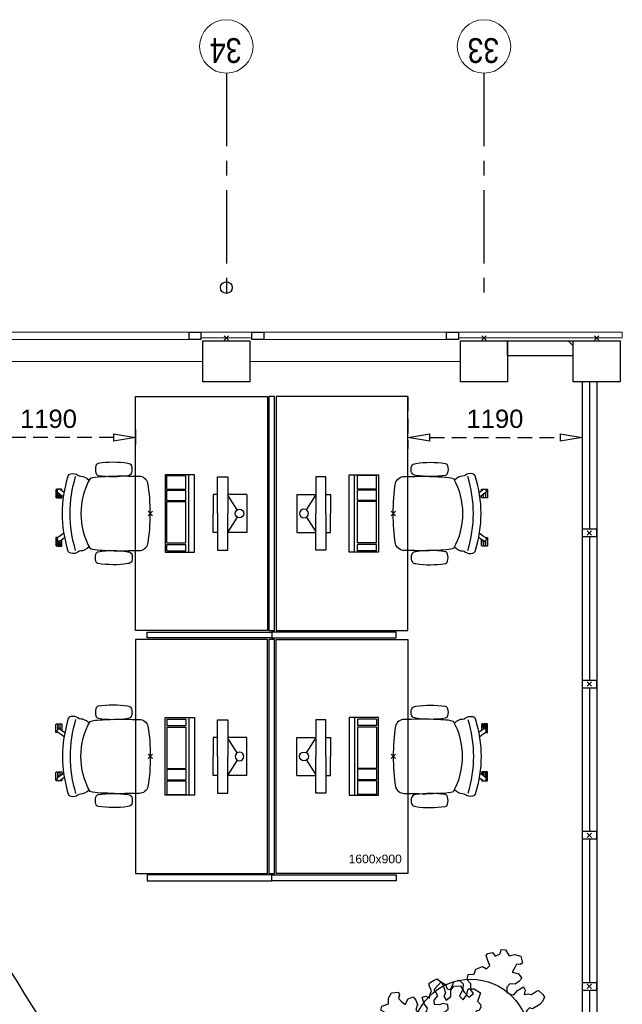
# Model space of a CAD drawing. Header units: millimetres. Extents: x -88840 to 85996, y -16279 to 104709.
# Tile 9 of 184: x -59382 to -55265, y 34571 to 41300. Entities that reach past the tile are written whole.
import ezdxf

# ---------------------------------------------------------------- set-up
doc = ezdxf.new("R2010")
doc.units = ezdxf.units.MM
doc.header["$LTSCALE"] = 400
doc.header["$PDMODE"] = 3
doc.header["$PDSIZE"] = 15
doc.linetypes.add('CENTER', pattern=[2, 1.25, -0.25, 0.25, -0.25])
doc.linetypes.add('HIDDEN', pattern=[0.375, 0.25, -0.125])
for name, color, linetype in [('-gd', 2, 'Continuous'), ('-ve', 2, 'HIDDEN'), ('inlay', 6, 'Continuous'), ('inr', 4, 'Continuous'), ('plant', 114, 'Continuous'), ('plat', 5, 'Continuous'), ('sona-s008_ip0', 7, 'Continuous'), ('stramien', 1, 'CENTER'), ('symbol', 1, 'Continuous'), ('timmerwerk-ge', 150, 'Continuous')]:
    doc.layers.add(name, color=color, linetype=linetype)
for name, color, linetype, lineweight in [('Buitenkozijnen', 140, 'Continuous', 15), ('mat-baksteen', 5, 'Continuous', 25), ('mat-beton (ihwg)', 5, 'Continuous', 25), ('None', 7, 'Continuous', 9)]:
    doc.layers.add(name, color=color, linetype=linetype, lineweight=lineweight)
doc.styles.add('Arial', font='arial.ttf', dxfattribs={"height": 176.388889})
doc.styles.add('Arial Narrow', font='ARIALN.TTF', dxfattribs={"height": 222.25})
doc.styles.get("Standard").update_dxf_attribs({"font": 'arial.ttf'})
doc.dimstyles.new('CAL-N1-050-25', dxfattribs={"dimscale": 50, "dimtxt": 2.5, "dimasz": 3, "dimexe": 1.5, "dimexo": 0, "dimgap": 0.3, "dimtad": 0, "dimdec": 4, "dimrnd": 1, "dimdsep": 46, "dimtxsty": 'Standard', "dimblk": 'CLOSED', "dimcen": 0, "dimdle": 1.25, "dimclrt": 249, "dimadec": 0, "dimazin": 0, "dimtfac": 0.9, "dimtdec": 4, "dimtix": 1, "dimtmove": 0, "dimatfit": 3, "dimldrblk": 'CLOSED', "dimfxl": 1, "dimtvp": 1, "dimtolj": 1, "dimtzin": 0, "dimarcsym": 0})

# ---------------------------------------------------------------- blocks, each defined once
blk = doc.blocks.new('Kolom 280x320')
at = {"layer": 'mat-beton (ihwg)', "lineweight": 25}
blk.add_lwpolyline([(-300, 160), (-20, 160), (-20, -160), (-300, -160)], close=True, dxfattribs=at)
at = {"layer": 'None', "color": 92, "linetype": 'Continuous', "lineweight": 5}
blk.add_point((0, 0), dxfattribs=at)
blk = doc.blocks.new('Gevelpui best 1410 (2D)')
at = {"layer": 'Buitenkozijnen', "lineweight": 15}
for p, q in [((-260, 0), (-260, -1410)), ((-260, 0), (-210, 0)), ((-210, 0), (-210, -1410)), ((-260, -1410), (-210, -1410))]:
    blk.add_line(p, q, dxfattribs=at)
at = {"layer": 'Buitenkozijnen', "color": 92, "lineweight": 25}
for points in [[(-260, 0), (-210, 0), (-210, -80), (-260, -80)], [(-260, -1330), (-210, -1330), (-210, -1410), (-260, -1410)]]:
    blk.add_lwpolyline(points, close=True, dxfattribs=at)
at = {"layer": 'None', "color": 43, "linetype": 'Continuous', "lineweight": 9}
blk.add_line((-410, 15), (-410, -1425), dxfattribs=at)
blk = doc.blocks.new('*X49')
at = {"layer": 'None', "lineweight": 9}
blk.add_line((-3023.7, 8290), (-2988.9, 8324.8), dxfattribs=at)
blk = doc.blocks.new('HWA')
at = {"layer": 'None', "color": 92, "linetype": 'Continuous', "lineweight": 25}
blk.add_circle((0, -74), 40, dxfattribs=at)
blk = doc.blocks.new('SYMB-BM02_B2')
at = {"layer": 'plant'}
blk.add_lwpolyline([(97.9, 356.4), (65.8, 370.6), (46.1, 367.1), (22.9, 343.9), (26.5, 317.2), (5.1, 313.6), (-27.1, 336.8), (-68.1, 352.8), (-84.2, 340.4), (-93.1, 315.4), (-77.1, 290.5), (-84.2, 262), (-105.6, 274.4), (-134.2, 301.2), (-166.3, 297.6), (-189.5, 272.7), (-184.2, 245.9), (-180.6, 208.5), (-209.2, 213.9), (-255.6, 237), (-302, 240.6), (-314.5, 221), (-325.2, 197.9), (-328.8, 156.9), (-314.5, 133.7), (-285.9, 119.5), (-262.7, 94.6), (-269.9, 73.2), (-298.4, 80.3), (-305.6, 67.8), (-307.4, 28.6), (-341.3, 37.6), (-375.2, 66.1), (-405.5, 69.6), (-427, 48.2), (-412.7, 12.6), (-402, -28.3), (-380.6, -26.6), (-360.9, -62.2), (-377, -76.4), (-407.3, -83.6), (-423.4, -126.3), (-448.4, -119.2), (-475.2, -126.3), (-482.3, -158.4), (-448.4, -194), (-446.6, -249.2), (-410.9, -258.1), (-362.7, -236.7), (-327, -242.1), (-307.4, -272.4), (-337.7, -302.6), (-366.3, -308), (-398.4, -332.9), (-380.6, -365), (-337.7, -377.5), (-335.9, -406), (-332.4, -436.2), (-252, -457.6), (-234.2, -418.4), (-243.1, -382.8), (-219.9, -357.9), (-184.2, -372.1), (-139.5, -343.6), (-141.3, -283.1), (-132.4, -229.6), (-84.2, -233.2), (-86, -270.6), (-59.2, -311.6), (-68.1, -354.3), (-36, -386.4), (6.8, -361.4), (39, -388.1), (97.9, -377.5), (115.7, -343.6), (153.2, -350.7), (160.4, -393.5), (171.1, -436.2), (192.5, -439.8), (228.2, -425.5), (230, -389.9), (274.6, -384.6), (299.6, -407.7), (328.2, -386.4), (326.4, -329.4), (369.2, -315.1), (403.2, -275.9), (387.1, -222.5), (365.7, -220.7), (338.9, -240.3), (312.1, -226.1), (274.6, -204.7), (308.6, -165.5), (312.1, -121), (278.2, -112.1), (240.7, -110.3), (205, -137), (171.1, -126.3), (146.1, -92.5), (165.7, -58.6), (183.6, -44.4), (228.2, -56.8), (285.3, -55.1), (281.8, -24.8), (255, -1.6), (285.3, 14.4), (305, 34), (353.2, 32.2), (371, 37.6), (381.7, 83.9), (381.7, 110.6), (349.6, 130.2), (317.5, 139.1), (247.9, 135.5), (231.8, 114.1), (194.3, 121.3), (208.6, 165.8), (265.7, 187.2), (313.9, 229.9), (310.3, 274.4), (271.1, 295.8), (231.8, 279.8), (187.2, 233.5), (149.7, 251.3), (176.4, 290.5), (219.3, 319), (203.2, 365.3), (155, 404.5), (121.1, 376), (97.9, 356.4)], dxfattribs=at)
blk = doc.blocks.new('SONA-S008_B2')
at = {"layer": '-gd'}
blk.add_open_spline([(-253, -509.5), (-87.8, -560.2), (87.8, -560.2), (253, -509.5)], degree=3, dxfattribs=at)
for points in [[(-206.6, -15.8), (-79.4, 5.3), (79.6, 5.3), (206.6, -15.8)], [(-253, -73.9), (-253.4, -51.6), (-233.1, -20.2), (-206.6, -15.8)], [(206.6, -15.8), (233.1, -20.2), (253.4, -51.6), (253, -73.9)], [(-325.3, -126.1), (-337, -131.7), (-340.4, -140.8), (-342.5, -153.6)], [(-277.9, -126.1), (-287.8, -121.3), (-315.3, -121.3), (-325.3, -126.1)], [(-260.7, -153.6), (-262.7, -140.8), (-266.2, -131.7), (-277.9, -126.1)], [(-253, -272.1), (-257.1, -206.8), (-252.1, -139.2), (-253, -73.9)], [(253, -73.9), (252.1, -139.2), (257.1, -206.8), (253, -272.1)], [(260.6, -153.6), (262.7, -140.8), (266.2, -131.7), (277.9, -126.1)], [(277.9, -126.1), (287.8, -121.3), (315.3, -121.3), (325.3, -126.1)], [(325.3, -126.1), (337, -131.7), (340.4, -140.8), (342.5, -153.6)], [(-342.5, -153.6), (-353.5, -221.1), (-351.5, -287.6), (-342.5, -355.4)], [(-260.7, -355.4), (-251.6, -287.6), (-249.7, -221.1), (-260.7, -153.6)], [(260.6, -355.4), (251.6, -287.6), (249.7, -221.1), (260.6, -153.6)], [(342.5, -153.6), (353.4, -221.1), (351.5, -287.6), (342.5, -355.4)], [(-250.7, -332.5), (-253.1, -331.7), (-255.4, -330.9), (-257.6, -330.2)], [(-255.2, -303.9), (-254.1, -304.3), (-252.9, -304.7), (-251.7, -305.1)], [(-238.9, -411.5), (-253, -365.7), (-250.2, -318.7), (-253, -272.1)], [(253, -272.1), (250.2, -318.7), (253, -365.7), (238.9, -411.5)], [(256.9, -323.2), (255, -323.8), (253.1, -324.4), (251, -325.1)], [(251.9, -297.7), (252.9, -297.4), (253.8, -297.1), (254.7, -296.8)], [(-342.5, -355.4), (-341.5, -363), (-333.6, -369.9), (-326.1, -371.8)], [(-326.1, -371.8), (-310.3, -375.7), (-292.8, -375.7), (-277, -371.8)], [(-277, -371.8), (-269.5, -369.9), (-261.7, -363), (-260.7, -355.4)], [(277, -371.8), (269.5, -369.9), (261.7, -363), (260.6, -355.4)], [(326.1, -371.8), (310.3, -375.7), (292.8, -375.7), (277, -371.8)], [(342.5, -355.4), (341.5, -363), (333.6, -369.9), (326.1, -371.8)], [(-227.3, -418.1), (-247.1, -436.6), (-255.7, -455.2), (-255.5, -473.7)], [(238.9, -411.5), (95.4, -494.5), (-95.5, -494.5), (-238.9, -411.5)], [(255.5, -473.7), (255.7, -455.2), (247.1, -436.6), (227.3, -418.1)], [(-272.1, -515.2), (-274.4, -533.8), (-273.7, -555.7), (-258.6, -560.1)], [(-255.5, -473.7), (-255.4, -489), (-270.3, -500.1), (-272.1, -515.2)], [(272.1, -515.2), (270.3, -500.1), (255.4, -489), (255.5, -473.7)], [(258.6, -560.1), (273.7, -555.6), (274.4, -533.8), (272.1, -515.2)], [(-258.6, -560.1), (-77.4, -613.6), (78.8, -613.6), (258.6, -560.1)], [(-222.4, -606.9), (-222.4, -604.9), (-220.7, -603.3), (-218.7, -603.3)], [(-218.7, -603.3), (-218.7, -603.3), (-192, -603.3), (-176.8, -603.3)], [(-185.5, -615.4), (-185.5, -615.4), (-176.5, -602.9), (-162.6, -583.8)], [(-134.5, -588.9), (-152.4, -613.6), (-164.7, -630.5), (-164.7, -630.5)], [(106.4, -606.6), (106.4, -604.6), (108, -603), (110, -603)], [(110, -603), (110, -603), (115.6, -603), (123.1, -603)], [(143.1, -630.4), (143.1, -630.4), (131.8, -614.9), (115.2, -592)], [(143.7, -587.5), (156, -604.4), (163.9, -615.2), (163.9, -615.2)], [(154.9, -602.9), (159.4, -602.9), (162.3, -602.9), (162.3, -602.9)], [(162.3, -602.9), (164.4, -602.9), (166, -604.6), (166, -606.6)], [(-222.5, -641.1), (-222.5, -641.1), (-222.4, -632.9), (-222.4, -632.9)], [(-218.8, -644.8), (-220.8, -644.8), (-222.5, -643.1), (-222.5, -641.1)], [(-222.4, -615.1), (-222.4, -615.1), (-222.4, -606.9), (-222.4, -606.9)], [(-218.8, -615.1), (-218.8, -615.1), (-222.4, -615.1), (-222.4, -615.1)], [(-222.4, -629.9), (-222.4, -629.9), (-222.4, -618.1), (-222.4, -618.1)], [(-222.4, -618.1), (-222.4, -618.1), (-198.5, -618.1), (-198.5, -618.1)], [(-198.6, -630), (-198.6, -630), (-222.4, -629.9), (-222.4, -629.9)], [(-222.4, -632.9), (-222.4, -632.9), (-218.8, -632.9), (-218.8, -632.9)], [(-198.5, -615.1), (-198.5, -615.1), (-218.8, -615.1), (-218.8, -615.1)], [(-218.8, -632.9), (-218.8, -632.9), (-198.6, -633), (-198.6, -633)], [(-166.5, -644.9), (-166.5, -644.9), (-218.8, -644.8), (-218.8, -644.8)], [(-198.6, -633), (-198.6, -633), (-198.6, -630), (-198.6, -630)], [(-198.6, -630), (-198.6, -630), (-186.7, -630), (-186.7, -630)], [(-198.6, -633), (-198.6, -633), (-186.7, -633), (-186.7, -633)], [(-198.5, -618.1), (-198.5, -618.1), (-198.5, -615.1), (-198.5, -615.1)], [(-198.5, -615.1), (-198.5, -615.1), (-186.7, -615.2), (-186.7, -615.2)], [(-198.5, -618.1), (-198.5, -618.1), (-189.1, -618.2), (-187.1, -618.2)], [(-182.7, -633.4), (-188.4, -629.2), (-189.7, -621.1), (-185.5, -615.4)], [(-185.4, -615.2), (-186.2, -615.2), (-186.7, -615.2), (-186.7, -615.2)], [(-186.7, -615.2), (-186.7, -615.2), (-186.7, -616.4), (-186.7, -617.3)], [(-185.9, -630), (-186.4, -630), (-186.7, -630), (-186.7, -630)], [(-186.7, -630), (-186.7, -630), (-186.7, -633), (-186.7, -633)], [(-186.7, -633), (-186.7, -633), (-185.3, -633), (-183.1, -633)], [(-164.7, -630.5), (-168.8, -636.2), (-176.9, -637.5), (-182.7, -633.4)], [(-182.7, -633.4), (-182.7, -633.4), (-182.7, -633.4), (-182.7, -633.4)], [(-167.1, -633), (-166.7, -633), (-166.5, -633), (-166.5, -633)], [(-166.5, -633), (-166.5, -633), (-162.9, -633.1), (-162.9, -633.1)], [(-162.9, -641.3), (-162.9, -643.3), (-164.5, -644.9), (-166.5, -644.9)], [(-162.8, -630.1), (-162.8, -630.1), (-163.4, -630.1), (-164.4, -630)], [(-162.9, -633.1), (-162.9, -633.1), (-162.9, -641.3), (-162.9, -641.3)], [(-162.8, -628), (-162.8, -629.2), (-162.8, -630.1), (-162.8, -630.1)], [(106.4, -614.8), (106.4, -614.8), (106.4, -606.6), (106.4, -606.6)], [(110.1, -614.8), (110.1, -614.8), (106.4, -614.8), (106.4, -614.8)], [(106.4, -629.7), (106.4, -629.7), (106.4, -617.8), (106.4, -617.8)], [(106.4, -617.8), (106.4, -617.8), (130.3, -617.8), (130.3, -617.8)], [(130.3, -629.6), (130.3, -629.6), (106.4, -629.7), (106.4, -629.7)], [(106.4, -640.9), (106.4, -640.9), (106.4, -632.7), (106.4, -632.7)], [(106.4, -632.7), (106.4, -632.7), (110.1, -632.7), (110.1, -632.7)], [(110.1, -644.5), (108.1, -644.5), (106.5, -642.9), (106.4, -640.9)], [(130.3, -614.8), (130.3, -614.8), (110.1, -614.8), (110.1, -614.8)], [(110.1, -632.7), (110.1, -632.7), (130.3, -632.6), (130.3, -632.6)], [(162.4, -644.4), (162.4, -644.4), (110.1, -644.5), (110.1, -644.5)], [(130.3, -617.8), (130.3, -617.8), (130.3, -614.8), (130.3, -614.8)], [(130.3, -614.8), (130.3, -614.8), (130.9, -614.8), (131.7, -614.8)], [(130.3, -617.8), (130.3, -617.8), (131.9, -617.8), (133.9, -617.8)], [(130.3, -632.6), (130.3, -632.6), (130.3, -629.6), (130.3, -629.6)], [(130.3, -629.6), (130.3, -629.6), (142.1, -629.6), (142.1, -629.6)], [(130.3, -632.6), (130.3, -632.6), (142.2, -632.6), (142.2, -632.6)], [(142.5, -629.6), (142.3, -629.6), (142.1, -629.6), (142.1, -629.6)], [(142.1, -629.6), (142.1, -629.6), (142.2, -632.6), (142.2, -632.6)], [(142.2, -632.6), (142.2, -632.6), (143.3, -632.6), (145.1, -632.6)], [(161.1, -633.2), (155.3, -637.4), (147.2, -636.1), (143.1, -630.4)], [(163.9, -615.2), (168.1, -621), (166.8, -629.1), (161.1, -633.2)], [(161.1, -633.2), (161.1, -633.2), (161.1, -633.2), (161.1, -633.2)], [(161.8, -632.6), (162.2, -632.6), (162.4, -632.6), (162.4, -632.6)], [(162.4, -632.6), (162.4, -632.6), (166, -632.6), (166, -632.6)], [(166, -640.8), (166, -642.8), (164.4, -644.4), (162.4, -644.4)], [(166, -614.8), (166, -614.8), (164.6, -614.8), (163.5, -614.8)], [(166, -629.6), (166, -629.6), (165.4, -629.6), (164.4, -629.6)], [(165.3, -617.8), (165.8, -617.8), (166, -617.8), (166, -617.8)], [(166, -606.6), (166, -606.6), (166, -614.8), (166, -614.8)], [(166, -617.8), (166, -617.8), (166, -618.6), (166, -619.9)], [(166, -625.7), (166, -627.8), (166, -629.6), (166, -629.6)], [(166, -632.6), (166, -632.6), (166, -640.8), (166, -640.8)]]:
    blk.add_open_spline(points, degree=3)
at = {"layer": 'sona-s008_ip0'}
blk.add_point((0, 0), dxfattribs=at)
blk = doc.blocks.new('SYMB-CMP4_B2')
for p, q in [((-130, 558.1), (130, 558.1)), ((-130, 558.1), (-130, 428.1)), ((130, 558.1), (130, 428.1)), ((-25.3, 491.9), (-125, 428.1)), ((25.3, 491.9), (125, 428.1)), ((-250, 358.1), (-250, 428.1)), ((-250, 428.1), (0, 428.1)), ((250, 428.1), (0, 428.1)), ((250, 358.1), (250, 428.1)), ((0, 358.1), (-250, 358.1)), ((-130, 358.1), (-130, 328.1)), ((0, 358.1), (250, 358.1)), ((130, 358.1), (130, 328.1)), ((-130, 328.1), (0, 328.1)), ((130, 328.1), (0, 328.1)), ((265, 200), (-265, 200)), ((-265, 200), (-265, 0)), ((265, 162.9), (-265, 162.9)), ((-166.8, 141.5), (-259.7, 141.5)), ((-259.7, 12.9), (-259.7, 141.5)), ((-166.8, 12.9), (-166.8, 141.5)), ((-88, 141.5), (-159.1, 141.5)), ((-159.1, 12.9), (-159.1, 141.5)), ((-88, 12.9), (-88, 141.5)), ((200.4, 141.5), (-81.5, 141.5)), ((-81.5, 12.9), (-81.5, 141.5)), ((200.4, 12.9), (200.4, 141.5)), ((254.7, 141.5), (212.3, 141.5)), ((212.3, 12.9), (212.3, 141.5)), ((254.7, 12.9), (254.7, 141.5)), ((265, 0), (265, 200)), ((-265, 0), (265, 0)), ((-166.8, 12.9), (-259.7, 12.9)), ((-88, 12.9), (-159.1, 12.9)), ((200.4, 12.9), (-81.5, 12.9)), ((254.7, 12.9), (212.3, 12.9))]:
    blk.add_line(p, q)
blk.add_circle((0, 508.1), 30)
blk = doc.blocks.new('_CLOSED')
at = {"color": 0, "linetype": 'ByBlock'}
for p, q in [((-1, 0.167), (0, 0)), ((-1, 0.167), (-1, -0.167)), ((0, 0), (-1, -0.167))]:
    blk.add_line(p, q, dxfattribs=at)
blk = doc.blocks.new('*D1522')
at = {"layer": '-ve', "color": 0, "lineweight": -2, "transparency": 16777216}
for p, q in [((-56729.7, 38725), (-56729.7, 38369)), ((-55539.7, 38725), (-55539.7, 38369)), ((-56579.7, 38444), (-55689.7, 38444))]:
    blk.add_line(p, q, dxfattribs=at)
at = {"layer": 'Defpoints', "color": 0, "transparency": 16777216}
for p in [(-56729.7, 38725), (-55539.7, 38725), (-55539.7, 38444)]:
    blk.add_point(p, dxfattribs=at)
at = {"layer": '-ve', "color": 0, "lineweight": -2, "transparency": 16777216, "xscale": 150, "yscale": 150, "zscale": 150, "rotation": 180}
blk.add_blockref('_CLOSED', (-56729.7, 38444), dxfattribs=at)
at = {"layer": '-ve', "color": 0, "lineweight": -2, "transparency": 16777216, "xscale": 150, "yscale": 150, "zscale": 150}
blk.add_blockref('_CLOSED', (-55539.7, 38444), dxfattribs=at)
at = {"layer": '-ve', "color": 249, "transparency": 16777216, "insert": (-56134.7, 38571.6), "char_height": 125, "attachment_point": 5}
blk.add_mtext('\\A1;1190', dxfattribs=at)
blk = doc.blocks.new('*D1530')
at = {"layer": '-ve', "color": 0, "lineweight": -2, "transparency": 16777216}
for p, q in [((-59779.7, 38497.1), (-59779.7, 38369)), ((-58589.7, 38497.1), (-58589.7, 38369)), ((-58739.7, 38444), (-59629.7, 38444))]:
    blk.add_line(p, q, dxfattribs=at)
at = {"layer": 'Defpoints', "color": 0, "transparency": 16777216}
for p in [(-59779.7, 38497.1), (-58589.7, 38497.1), (-59779.7, 38444)]:
    blk.add_point(p, dxfattribs=at)
at = {"layer": '-ve', "color": 0, "lineweight": -2, "transparency": 16777216, "xscale": 150, "yscale": 150, "zscale": 150, "rotation": 180}
blk.add_blockref('_CLOSED', (-59779.7, 38444), dxfattribs=at)
at = {"layer": '-ve', "color": 0, "lineweight": -2, "transparency": 16777216, "xscale": 150, "yscale": 150, "zscale": 150}
blk.add_blockref('_CLOSED', (-58589.7, 38444), dxfattribs=at)
at = {"layer": '-ve', "color": 249, "transparency": 16777216, "insert": (-59184.7, 38571.6), "char_height": 125, "attachment_point": 5}
blk.add_mtext('\\A1;1190', dxfattribs=at)
blk = doc.blocks.new('BD C209')
at = {"layer": '-ve'}
for p in [(31960, -3325.28186), (31960, -3325.28186), (31960, -3325.28186), (31960, -3325.28186), (31960, -4358.28186), (31960, -4358.28186), (31960, -4358.28186), (31960, -5391.28186), (31960, -5391.28186), (31960, -6424.28186)]:
    blk.add_point(p, dxfattribs=at)
at = {"layer": 'Buitenkozijnen', "lineweight": 15}
for points in [[(29305, -1992.28186), (29305, -1952.24122), (29655, -1952.24122), (29655, -1992.28186)], [(31065, -1992.28186), (31065, -1952.24122), (32185, -1952.24122), (32185, -1992.28186)]]:
    blk.add_lwpolyline(points, close=True, dxfattribs=at)
at = {"layer": 'inlay'}
for p, q in [((31960, -2292.28186), (31960, -3300.28186)), ((31960, -3350.28186), (31960, -4333.28186)), ((31960, -4383.28186), (31960, -5366.28186)), ((31960, -5416.28186), (31960, -6399.28186)), ((31960, -6449.28186), (31960, -7457.28186))]:
    blk.add_line(p, q, dxfattribs=at)
blk.add_arc((37391.03765, -754.59694), 10910.67111, 197.5472811, 227.579846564, dxfattribs=at)
at = {"layer": 'inr'}
for points in [[(29760, -2392.28186), (29760, -3992.28186), (28860, -3992.28186), (28860, -2392.28186)], [(29770, -2392.28186), (29770, -3992.28186), (29810, -3992.28186), (29810, -2392.28186)], [(29820, -2392.28186), (29820, -3992.28186), (30720, -3992.28186), (30720, -2392.28186)], [(28940, -4002.28186), (29790, -4002.28186), (29790, -4042.28186), (28940, -4042.28186)], [(30640, -4002.28186), (29790, -4002.28186), (29790, -4042.28186), (30640, -4042.28186)], [(29760, -5652.28186), (29760, -4052.28186), (28860, -4052.28186), (28860, -5652.28186)], [(29770, -4052.28186), (29770, -5652.28186), (29810, -5652.28186), (29810, -4052.28186)], [(29820, -5652.28186), (29820, -4052.28186), (30720, -4052.28186), (30720, -5652.28186)], [(28940, -5702.28186), (29790, -5702.28186), (29790, -5662.28186), (28940, -5662.28186)], [(30640, -5702.28186), (29790, -5702.28186), (29790, -5662.28186), (30640, -5662.28186)]]:
    blk.add_lwpolyline(points, close=True, dxfattribs=at)
at = {"layer": 'mat-baksteen', "lineweight": 25}
for p, q in [((31400, -2012.28186), (31850, -2012.28186)), ((31400, -2112.28186), (31400, -2012.28186)), ((31850, -2112.28186), (31850, -2012.28186)), ((31400, -2112.28186), (31850, -2112.28186))]:
    blk.add_line(p, q, dxfattribs=at)
at = {"layer": 'None', "color": 43, "linetype": 'Continuous', "lineweight": 9}
for centre in [(29480, 0), (31240, 0)]:
    blk.add_circle(centre, 182.60642, dxfattribs=at)
at = {"layer": 'plat'}
for p, q in [((31910, -2292.28186), (31910, -9707.28186)), ((32010, -2292.28186), (32010, -9707.28186))]:
    blk.add_line(p, q, dxfattribs=at)
for points in [[(31910, -3350.28186), (32010, -3350.28186), (32010, -3300.28186), (31910, -3300.28186)], [(31910, -4383.28186), (32010, -4383.28186), (32010, -4333.28186), (31910, -4333.28186)], [(31910, -5416.28186), (32010, -5416.28186), (32010, -5366.28186), (31910, -5366.28186)], [(31910, -6449.28186), (32010, -6449.28186), (32010, -6399.28186), (31910, -6399.28186)]]:
    blk.add_lwpolyline(points, close=True, dxfattribs=at)
at = {"layer": 'stramien'}
for p, q in [((29480, -182.60642), (29480, -1682.60642)), ((31240, -182.60642), (31240, -1682.60642))]:
    blk.add_line(p, q, dxfattribs=at)
at = {"layer": 'timmerwerk-ge'}
blk.add_circle((31149.46085, -6774.82817), 400, dxfattribs=at)
at = {"layer": 'Buitenkozijnen', "color": 7, "rotation": 90}
for p in [(27895, -1742.28186), (29655, -1742.28186)]:
    blk.add_blockref('Gevelpui best 1410 (2D)', p, dxfattribs=at)
at = {"layer": 'inr', "xscale": -1}
for p, rotation in [((28960, -3192.28186), 270), ((30620, -4852.28186), 90)]:
    blk.add_blockref('SONA-S008_B2', p, dxfattribs=dict(at, rotation=rotation))
at = {"layer": 'inr'}
for p, rotation in [((30620, -3192.28186), 90), ((28960, -4852.28186), 270)]:
    blk.add_blockref('SONA-S008_B2', p, dxfattribs=dict(at, rotation=rotation))
at = {"layer": 'mat-baksteen', "rotation": 90}
blk.add_blockref('*X49', (40140, 976.65878), dxfattribs=at)
at = {"layer": 'mat-beton (ihwg)', "color": 7, "rotation": 90}
for p in [(29480, -1992.28186), (31240, -1992.28186), (31240, -1992.28186), (32010, -1992.28186)]:
    blk.add_blockref('Kolom 280x320', p, dxfattribs=at)
at = {"layer": 'None', "color": 7, "rotation": 180}
blk.add_blockref('HWA', (29480, -1722.28186), dxfattribs=at)
at = {"layer": 'symbol'}
for p, rotation in [((29061.4887, -3192.28186), 270), ((30518.5113, -4852.28186), 90.00000000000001)]:
    blk.add_blockref('SYMB-CMP4_B2', p, dxfattribs=dict(at, rotation=rotation))
at = {"layer": 'symbol', "xscale": -1}
for p, rotation in [((30518.5113, -3192.28186), 90), ((29061.4887, -4852.28186), 270)]:
    blk.add_blockref('SYMB-CMP4_B2', p, dxfattribs=dict(at, rotation=rotation))
at = {"layer": 'symbol', "xscale": -0.8399999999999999, "yscale": 0.8400000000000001, "zscale": 0.8400000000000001}
for p, rotation in [((31335.50884, -6597.30123), 213.3697457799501), ((30942.46195, -6705.77528), 290.0420320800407)]:
    blk.add_blockref('SYMB-BM02_B2', p, dxfattribs=dict(at, rotation=rotation))
at = {"layer": 'None', "color": 8, "char_height": 169.333333, "attachment_point": 1, "rotation": 180, "style": 'Arial Narrow'}
for s, insert in [('34', (29584.00231, -112.75759)), ('33', (31344.00231, -112.75759))]:
    blk.add_mtext(s, dxfattribs=dict(at, insert=insert))
at = {"layer": 'plat', "insert": (30315.02005, -5523.34974), "char_height": 59.266667, "attachment_point": 1, "style": 'Arial'}
blk.add_mtext('1600x900', dxfattribs=at)
at = {"layer": '-ve'}
for p1, p2, distance, picture, middle in [((30720, -2392.28186), (31910, -2392.28186), -281.07839, '*D1522', (31315, -2545.717)), ((28860, -2620.20878), (27670, -2620.20878), 53.15147, '*D1530', (28265, -2545.717))]:
    dim = blk.add_aligned_dim(p1=p1, p2=p2, distance=distance, dimstyle='CAL-N1-050-25', dxfattribs=at)
    dim.commit()
    dim.dimension.update_dxf_attribs({"geometry": picture, "text_midpoint": middle, "insert": (87449.7156, -41117.3286)})

msp = doc.modelspace()

# ---------------------------------------------------------------- block references
at = {"layer": '-ve'}
msp.add_blockref('BD C209', (-87449.7156, 41117.3286), dxfattribs=at)

doc.saveas('drawing.dxf')
